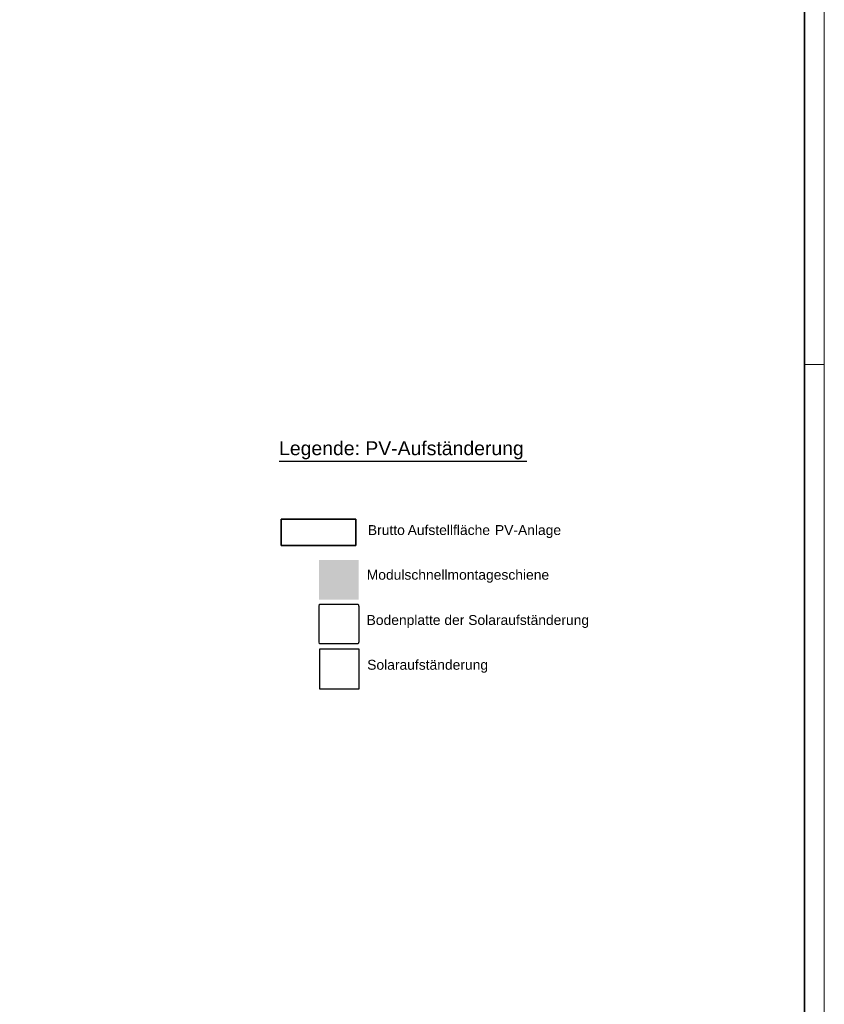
# Model space of a CAD drawing. Extents: x -620 to 300, y 62 to 1112.
# Tile 25 of 137: x 97 to 300, y 495 to 743. Entities that reach past the tile are written whole.
import ezdxf
from ezdxf.lldxf.tags import DXFTag

# ---------------------------------------------------------------- set-up
doc = ezdxf.new("R2010")
doc.units = 0
doc.layers.get('0').update_dxf_attribs({"lineweight": 13})
for name, color, linetype, lineweight in [('3_Solarbase-A06DND3ZMF', 7, 'Continuous', 25), ('E_Legende-A06DND3WMF', 7, 'Continuous', 13), ('GreenRoofComponentLegend-A06DND40MF', 7, 'Continuous', 25), ('iwb_Plankopf Rahmen', 7, 'Continuous', 35), ('LEGENDE', 7, 'Continuous', 25), ('ModuleRail-A06DND41MF', 7, 'Continuous', 25)]:
    doc.layers.add(name, color=color, linetype=linetype, lineweight=lineweight)
doc.layers.add('E_PV_Aufstellzone-A06DND3XMF', color=4, linetype='Continuous', lineweight=18, true_color=0x00ffff)
doc.styles.get("Standard").update_dxf_attribs({"font": 'ARIALN.TTF'})
tags = doc.linetypes.add('grob', pattern=[14, 3, -8, 3]).pattern_tags.tags
tags[8:9] = [DXFTag(74, 4), DXFTag(75, 0), DXFTag(340, '0'), DXFTag(46, 0.0), DXFTag(50, 0.0), DXFTag(44, 0.0), DXFTag(45, 0.0)]
tags[6:7] = [DXFTag(74, 4), DXFTag(75, 0), DXFTag(340, '0'), DXFTag(46, 0.0), DXFTag(50, 0.0), DXFTag(44, 0.0), DXFTag(45, 0.0)]
tags[4:5] = [DXFTag(74, 4), DXFTag(75, 0), DXFTag(340, '0'), DXFTag(46, 0.0), DXFTag(50, 0.0), DXFTag(44, 0.0), DXFTag(45, 0.0)]
tags = doc.linetypes.add('grob-A06DND3YMF', pattern=[14, 3, -8, 3]).pattern_tags.tags
tags[8:9] = [DXFTag(74, 4), DXFTag(75, 0), DXFTag(340, '0'), DXFTag(46, 0.0), DXFTag(50, 0.0), DXFTag(44, 0.0), DXFTag(45, 0.0)]
tags[6:7] = [DXFTag(74, 4), DXFTag(75, 0), DXFTag(340, '0'), DXFTag(46, 0.0), DXFTag(50, 0.0), DXFTag(44, 0.0), DXFTag(45, 0.0)]
tags[4:5] = [DXFTag(74, 4), DXFTag(75, 0), DXFTag(340, '0'), DXFTag(46, 0.0), DXFTag(50, 0.0), DXFTag(44, 0.0), DXFTag(45, 0.0)]

# ---------------------------------------------------------------- blocks, each defined once
blk = doc.blocks.new('Referenz-A06DND42MF')
at = {"layer": '3_Solarbase-A06DND3ZMF', "color": 5, "lineweight": -2, "true_color": 0x0000ff}
for p, q in [((183.07, 584.63), (173.07, 584.63)), ((173.07, 584.63), (173.07, 574.63)), ((183.07, 574.63), (183.07, 584.63)), ((173.07, 574.63), (183.07, 574.63))]:
    blk.add_line(p, q, dxfattribs=at)
at = {"layer": 'E_Legende-A06DND3WMF', "linetype": 'Continuous', "lineweight": -2, "ltscale": 0.25}
blk.add_line((162.85, 632.08), (225.34, 632.08), dxfattribs=at)
at = {"layer": 'E_PV_Aufstellzone-A06DND3XMF', "color": 7, "linetype": 'grob-A06DND3YMF', "lineweight": 35, "ltscale": 0.35}
for p, q in [((163.34, 617.42), (182.17, 617.42)), ((163.34, 610.78), (163.34, 617.42)), ((182.17, 617.42), (182.17, 610.78)), ((182.17, 610.78), (163.34, 610.78))]:
    blk.add_line(p, q, dxfattribs=at)
at = {"layer": 'GreenRoofComponentLegend-A06DND40MF', "color": 96, "lineweight": -2, "true_color": 0x008000}
for p, q in [((172.92, 595.41), (173.06, 595.93)), ((172.92, 586.44), (172.92, 595.41)), ((173.06, 595.93), (182.77, 595.93)), ((182.77, 595.93), (182.92, 595.41)), ((182.92, 595.41), (182.92, 586.44)), ((173.06, 585.93), (172.92, 586.44)), ((182.92, 586.44), (182.77, 585.93)), ((182.77, 585.93), (173.06, 585.93))]:
    blk.add_line(p, q, dxfattribs=at)
at = {"layer": 'ModuleRail-A06DND41MF', "color": 16, "linetype": 'Continuous', "lineweight": -2, "ltscale": 0.25, "true_color": 0x8b0000}
for points in [[(172.95, 597.14), (172.95, 607.14), (182.95, 597.14)], [(182.95, 597.14), (172.95, 607.14), (182.95, 607.14)]]:
    blk.add_solid(points, dxfattribs=at)
at = {"layer": 'E_Legende-A06DND3WMF', "linetype": 'Continuous', "ltscale": 0.13, "char_height": 2.5, "attachment_point": 1}
for s, insert in [('{\\fArial;Brutto}', (185.24, 615.92)), ('{\\fArial;Aufstellfläche}', (195.27, 615.92)), ('{\\fArial;PV-Anlage}', (217.28, 615.92))]:
    blk.add_mtext(s, dxfattribs=dict(at, insert=insert))
at = {"layer": 'GreenRoofComponentLegend-A06DND40MF', "linetype": 'Continuous', "lineweight": -2, "ltscale": 0.25, "char_height": 2.5, "attachment_point": 1}
for s, insert in [('{\\fArial;Modulschnellmontageschiene}', (184.95, 604.64)), ('{\\fArial;Bodenplatte der Solaraufständerung}', (184.92, 593.22)), ('{\\fArial;Solaraufständerung}', (185.07, 581.92))]:
    blk.add_mtext(s, dxfattribs=dict(at, insert=insert))
at = {"layer": 'LEGENDE', "linetype": 'ByBlock', "lineweight": 50, "ltscale": 0.5, "insert": (162.85, 637.07), "char_height": 3.5, "attachment_point": 1}
blk.add_mtext('{\\fArial;Legende: PV-Aufständerung}', dxfattribs=at)

msp = doc.modelspace()

# ---------------------------------------------------------------- linework, layer by layer
at = {"layer": 'iwb_Plankopf Rahmen', "color": 8, "linetype": 'grob', "lineweight": 5, "ltscale": 0.13, "true_color": 0x808080}
msp.add_line((300.35, 656.43), (295.35, 656.43), dxfattribs=at)
at = {"layer": 'iwb_Plankopf Rahmen', "color": 8, "lineweight": 13, "ltscale": 0.13, "true_color": 0x808080}
msp.add_lwpolyline([(300.35, 62.43), (-619.65, 62.43), (-619.65, 1112.43), (300.35, 1112.43), (300.35, 62.43)], close=True, dxfattribs=at)
at = {"layer": 'iwb_Plankopf Rahmen', "ltscale": 0.35}
msp.add_lwpolyline([(-599.65, 67.43), (-599.65, 1107.43), (295.35, 1107.43), (295.35, 67.43), (-599.65, 67.43)], close=True, dxfattribs=at)

# ---------------------------------------------------------------- block references
at = {"color": 8, "lineweight": 25, "ltscale": 0.25, "true_color": 0x808080}
msp.add_blockref('Referenz-A06DND42MF', (0, 0), dxfattribs=at)

doc.saveas('drawing.dxf')
